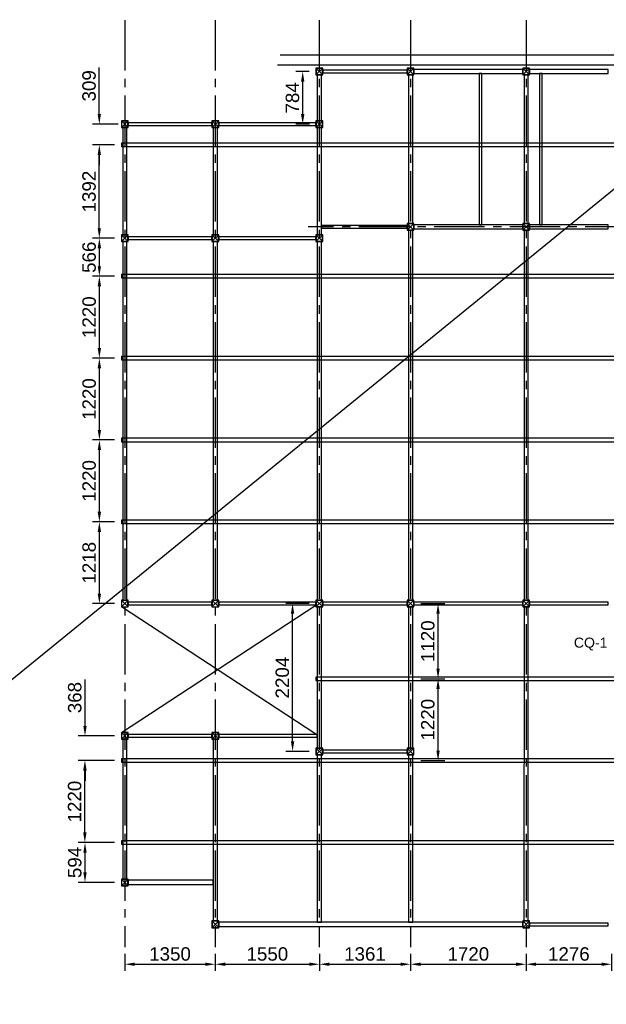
# Model space of a CAD drawing. Header units: inches. Extents: x -1008743 to -388065, y -1380311 to -642022.
# Tile 83 of 85: x -426744 to -418003, y -697283 to -682609. Entities that reach past the tile are written whole.
import ezdxf

# ---------------------------------------------------------------- set-up
doc = ezdxf.new("R2010")
doc.units = ezdxf.units.IN
doc.header["$LTSCALE"] = 1000
doc.header["$MEASUREMENT"] = 0
doc.header["$PDMODE"] = 35
doc.linetypes.add('CENTER2', pattern=[1.125, 0.75, -0.125, 0.125, -0.125])
doc.styles.add('ARIAL', font='arial.ttf')
doc.styles.add('C-ARIAL', font='arial.ttf')
doc.dimstyles.new('S-50', dxfattribs={"dimtxt": 200, "dimasz": 150, "dimexe": 100, "dimexo": 100, "dimgap": 50, "dimtad": 1, "dimdec": 0, "dimzin": 0, "dimdsep": 46, "dimtxsty": 'ARIAL', "dimblk1": 'ARCHTICK', "dimblk2": 'ARCHTICK', "dimcen": 0.09, "dimdle": 100, "dimclrd": 8, "dimclre": 8, "dimclrt": 6, "dimadec": 0, "dimazin": 0, "dimtfac": 1, "dimtdec": 0, "dimtofl": 0, "dimtmove": 0, "dimatfit": 3, "dimfxl": 1, "dimtolj": 1, "dimtzin": 0, "dimlwd": -1, "dimarcsym": 0})

# ---------------------------------------------------------------- blocks, each defined once
blk = doc.blocks.new('*D795')
at = {"color": 8, "lineweight": -2, "ltscale": 10}
for p, q in [((-425179, -696532), (-425179, -696786)), ((-423829, -696532), (-423829, -696786))]:
    blk.add_line(p, q, dxfattribs=at)
at = {"color": 8, "ltscale": 10}
blk.add_line((-425029, -696686), (-423979, -696686), dxfattribs=at)
for points in [[(-425029, -696661), (-425029, -696711), (-425179, -696686)], [(-423979, -696711), (-423979, -696661), (-423829, -696686)]]:
    blk.add_solid(points, dxfattribs=at)
at = {"layer": 'Defpoints', "color": 0, "ltscale": 10}
for p in [(-425179, -696432), (-423829, -696432), (-423829, -696686)]:
    blk.add_point(p, dxfattribs=at)
at = {"color": 6, "ltscale": 10, "insert": (-424504, -696534), "char_height": 200, "attachment_point": 5, "style": 'ARIAL'}
blk.add_mtext('\\A1;1350', dxfattribs=at)
blk = doc.blocks.new('_ArchTick')
at = {"color": 0, "linetype": 'ByBlock', "const_width": 0.15}
blk.add_lwpolyline([(-0.5, -0.5), (0.5, 0.5)], dxfattribs=at)
blk = doc.blocks.new('*D796')
at = {"color": 8, "lineweight": -2, "ltscale": 10}
for p, q in [((-423829, -696532), (-423829, -696786)), ((-422279, -696532), (-422279, -696786))]:
    blk.add_line(p, q, dxfattribs=at)
at = {"color": 8, "ltscale": 10}
blk.add_line((-423679, -696686), (-422429, -696686), dxfattribs=at)
for points in [[(-423679, -696661), (-423679, -696711), (-423829, -696686)], [(-422429, -696711), (-422429, -696661), (-422279, -696686)]]:
    blk.add_solid(points, dxfattribs=at)
at = {"layer": 'Defpoints', "color": 0, "ltscale": 10}
for p in [(-423829, -696432), (-422279, -696432), (-422279, -696686)]:
    blk.add_point(p, dxfattribs=at)
at = {"color": 6, "ltscale": 10, "insert": (-423054, -696534), "char_height": 200, "attachment_point": 5, "style": 'ARIAL'}
blk.add_mtext('\\A1;1550', dxfattribs=at)
blk = doc.blocks.new('*D797')
at = {"color": 8, "lineweight": -2, "ltscale": 10}
for p, q in [((-422279, -696532), (-422279, -696786)), ((-420919, -696532), (-420919, -696786))]:
    blk.add_line(p, q, dxfattribs=at)
at = {"color": 8, "ltscale": 10}
blk.add_line((-422129, -696686), (-421069, -696686), dxfattribs=at)
for points in [[(-422129, -696661), (-422129, -696711), (-422279, -696686)], [(-421069, -696711), (-421069, -696661), (-420919, -696686)]]:
    blk.add_solid(points, dxfattribs=at)
at = {"layer": 'Defpoints', "color": 0, "ltscale": 10}
for p in [(-422279, -696432), (-420919, -696432), (-420919, -696686)]:
    blk.add_point(p, dxfattribs=at)
at = {"color": 6, "ltscale": 10, "insert": (-421599, -696534), "char_height": 200, "attachment_point": 5, "style": 'ARIAL'}
blk.add_mtext('\\A1;1361', dxfattribs=at)
blk = doc.blocks.new('*D798')
at = {"color": 8, "lineweight": -2, "ltscale": 10}
for p, q in [((-420919, -696532), (-420919, -696786)), ((-419199, -696532), (-419199, -696786))]:
    blk.add_line(p, q, dxfattribs=at)
at = {"color": 8, "ltscale": 10}
blk.add_line((-420769, -696686), (-419349, -696686), dxfattribs=at)
for points in [[(-420769, -696661), (-420769, -696711), (-420919, -696686)], [(-419349, -696711), (-419349, -696661), (-419199, -696686)]]:
    blk.add_solid(points, dxfattribs=at)
at = {"layer": 'Defpoints', "color": 0, "ltscale": 10}
for p in [(-420919, -696432), (-419199, -696432), (-419199, -696686)]:
    blk.add_point(p, dxfattribs=at)
at = {"color": 6, "ltscale": 10, "insert": (-420059, -696534), "char_height": 200, "attachment_point": 5, "style": 'ARIAL'}
blk.add_mtext('\\A1;1720', dxfattribs=at)
blk = doc.blocks.new('*D799')
at = {"color": 8, "lineweight": -2, "ltscale": 10}
for p, q in [((-419199, -696532), (-419199, -696786)), ((-417923, -696532), (-417923, -696786))]:
    blk.add_line(p, q, dxfattribs=at)
at = {"color": 8, "ltscale": 10}
blk.add_line((-419049, -696686), (-418073, -696686), dxfattribs=at)
for points in [[(-419049, -696661), (-419049, -696711), (-419199, -696686)], [(-418073, -696711), (-418073, -696661), (-417923, -696686)]]:
    blk.add_solid(points, dxfattribs=at)
at = {"layer": 'Defpoints', "color": 0, "ltscale": 10}
for p in [(-419199, -696432), (-417923, -696432), (-417923, -696686)]:
    blk.add_point(p, dxfattribs=at)
at = {"color": 6, "ltscale": 10, "insert": (-418561, -696534), "char_height": 200, "attachment_point": 5, "style": 'ARIAL'}
blk.add_mtext('\\A1;1276', dxfattribs=at)
blk = doc.blocks.new('*D804')
at = {"color": 8, "lineweight": -2, "ltscale": 10}
for p, q in [((-425329, -694872), (-425871, -694872)), ((-425329, -695466), (-425871, -695466))]:
    blk.add_line(p, q, dxfattribs=at)
at = {"color": 8, "ltscale": 10}
blk.add_line((-425771, -695316), (-425771, -695022), dxfattribs=at)
for points in [[(-425746, -695022), (-425796, -695022), (-425771, -694872)], [(-425796, -695316), (-425746, -695316), (-425771, -695466)]]:
    blk.add_solid(points, dxfattribs=at)
at = {"layer": 'Defpoints', "color": 0, "ltscale": 10}
for p in [(-425771, -694872), (-425229, -694872), (-425229, -695466)]:
    blk.add_point(p, dxfattribs=at)
at = {"color": 6, "ltscale": 10, "insert": (-425923, -695169), "char_height": 200, "attachment_point": 5, "rotation": 90, "style": 'ARIAL'}
blk.add_mtext('\\A1;594', dxfattribs=at)
blk = doc.blocks.new('*D805')
at = {"color": 8, "lineweight": -2, "ltscale": 10}
for p, q in [((-425329, -693651), (-425873, -693651)), ((-425329, -694872), (-425873, -694872))]:
    blk.add_line(p, q, dxfattribs=at)
at = {"color": 8, "ltscale": 10}
blk.add_line((-425773, -694722), (-425773, -693801), dxfattribs=at)
for points in [[(-425748, -693801), (-425798, -693801), (-425773, -693651)], [(-425798, -694722), (-425748, -694722), (-425773, -694872)]]:
    blk.add_solid(points, dxfattribs=at)
at = {"layer": 'Defpoints', "color": 0, "ltscale": 10}
for p in [(-425773, -693651), (-425229, -693651), (-425229, -694872)]:
    blk.add_point(p, dxfattribs=at)
at = {"color": 6, "ltscale": 10, "insert": (-425925, -694262), "char_height": 200, "attachment_point": 5, "rotation": 90, "style": 'ARIAL'}
blk.add_mtext('\\A1;1220', dxfattribs=at)
blk = doc.blocks.new('*D806')
at = {"color": 8, "ltscale": 10}
for p, q in [((-425771, -693133), (-425771, -692441)), ((-425771, -693801), (-425771, -693951))]:
    blk.add_line(p, q, dxfattribs=at)
at = {"color": 8, "lineweight": -2, "ltscale": 10}
for p, q in [((-425329, -693283), (-425871, -693283)), ((-425329, -693651), (-425871, -693651))]:
    blk.add_line(p, q, dxfattribs=at)
at = {"color": 8, "ltscale": 10}
for points in [[(-425796, -693133), (-425746, -693133), (-425771, -693283)], [(-425746, -693801), (-425796, -693801), (-425771, -693651)]]:
    blk.add_solid(points, dxfattribs=at)
at = {"layer": 'Defpoints', "color": 0, "ltscale": 10}
for p in [(-425771, -693283), (-425229, -693283), (-425229, -693651)]:
    blk.add_point(p, dxfattribs=at)
at = {"color": 6, "ltscale": 10, "insert": (-425923, -692712), "char_height": 200, "attachment_point": 5, "rotation": 90, "style": 'ARIAL'}
blk.add_mtext('\\A1;368', dxfattribs=at)
blk = doc.blocks.new('*D807')
at = {"color": 8, "lineweight": -2, "ltscale": 10}
for p, q in [((-425329, -690093), (-425657, -690093)), ((-425329, -691312), (-425657, -691312))]:
    blk.add_line(p, q, dxfattribs=at)
at = {"color": 8, "ltscale": 10}
blk.add_line((-425557, -691162), (-425557, -690243), dxfattribs=at)
for points in [[(-425532, -690243), (-425582, -690243), (-425557, -690093)], [(-425582, -691162), (-425532, -691162), (-425557, -691312)]]:
    blk.add_solid(points, dxfattribs=at)
at = {"layer": 'Defpoints', "color": 0, "ltscale": 10}
for p in [(-425557, -690093), (-425229, -690093), (-425229, -691312)]:
    blk.add_point(p, dxfattribs=at)
at = {"color": 6, "ltscale": 10, "insert": (-425709, -690703), "char_height": 200, "attachment_point": 5, "rotation": 90, "style": 'ARIAL'}
blk.add_mtext('\\A1;1218', dxfattribs=at)
blk = doc.blocks.new('*D808')
at = {"color": 8, "lineweight": -2, "ltscale": 10}
for p, q in [((-425329, -688873), (-425657, -688873)), ((-425329, -690093), (-425657, -690093))]:
    blk.add_line(p, q, dxfattribs=at)
at = {"color": 8, "ltscale": 10}
blk.add_line((-425557, -689943), (-425557, -689023), dxfattribs=at)
for points in [[(-425532, -689023), (-425582, -689023), (-425557, -688873)], [(-425582, -689943), (-425532, -689943), (-425557, -690093)]]:
    blk.add_solid(points, dxfattribs=at)
at = {"layer": 'Defpoints', "color": 0, "ltscale": 10}
for p in [(-425557, -688873), (-425229, -688873), (-425229, -690093)]:
    blk.add_point(p, dxfattribs=at)
at = {"color": 6, "ltscale": 10, "insert": (-425709, -689483), "char_height": 200, "attachment_point": 5, "rotation": 90, "style": 'ARIAL'}
blk.add_mtext('\\A1;1220', dxfattribs=at)
blk = doc.blocks.new('*D809')
at = {"color": 8, "lineweight": -2, "ltscale": 10}
for p, q in [((-425329, -687653), (-425657, -687653)), ((-425329, -688873), (-425657, -688873))]:
    blk.add_line(p, q, dxfattribs=at)
at = {"color": 8, "ltscale": 10}
blk.add_line((-425557, -688723), (-425557, -687803), dxfattribs=at)
for points in [[(-425532, -687803), (-425582, -687803), (-425557, -687653)], [(-425582, -688723), (-425532, -688723), (-425557, -688873)]]:
    blk.add_solid(points, dxfattribs=at)
at = {"layer": 'Defpoints', "color": 0, "ltscale": 10}
for p in [(-425557, -687653), (-425229, -687653), (-425229, -688873)]:
    blk.add_point(p, dxfattribs=at)
at = {"color": 6, "ltscale": 10, "insert": (-425709, -688263), "char_height": 200, "attachment_point": 5, "rotation": 90, "style": 'ARIAL'}
blk.add_mtext('\\A1;1220', dxfattribs=at)
blk = doc.blocks.new('*D810')
at = {"color": 8, "lineweight": -2, "ltscale": 10}
for p, q in [((-425329, -686433), (-425657, -686433)), ((-425329, -687653), (-425657, -687653))]:
    blk.add_line(p, q, dxfattribs=at)
at = {"color": 8, "ltscale": 10}
blk.add_line((-425557, -687503), (-425557, -686583), dxfattribs=at)
for points in [[(-425532, -686583), (-425582, -686583), (-425557, -686433)], [(-425582, -687503), (-425532, -687503), (-425557, -687653)]]:
    blk.add_solid(points, dxfattribs=at)
at = {"layer": 'Defpoints', "color": 0, "ltscale": 10}
for p in [(-425557, -686433), (-425229, -686433), (-425229, -687653)]:
    blk.add_point(p, dxfattribs=at)
at = {"color": 6, "ltscale": 10, "insert": (-425709, -687043), "char_height": 200, "attachment_point": 5, "rotation": 90, "style": 'ARIAL'}
blk.add_mtext('\\A1;1220', dxfattribs=at)
blk = doc.blocks.new('*D811')
at = {"color": 8, "lineweight": -2, "ltscale": 10}
for p, q in [((-425329, -685867), (-425657, -685867)), ((-425329, -686433), (-425657, -686433))]:
    blk.add_line(p, q, dxfattribs=at)
at = {"color": 8, "ltscale": 10}
blk.add_line((-425557, -686283), (-425557, -686017), dxfattribs=at)
for points in [[(-425532, -686017), (-425582, -686017), (-425557, -685867)], [(-425582, -686283), (-425532, -686283), (-425557, -686433)]]:
    blk.add_solid(points, dxfattribs=at)
at = {"layer": 'Defpoints', "color": 0, "ltscale": 10}
for p in [(-425557, -685867), (-425229, -685867), (-425229, -686433)]:
    blk.add_point(p, dxfattribs=at)
at = {"color": 6, "ltscale": 10, "insert": (-425709, -686150), "char_height": 200, "attachment_point": 5, "rotation": 90, "style": 'ARIAL'}
blk.add_mtext('\\A1;566', dxfattribs=at)
blk = doc.blocks.new('*D812')
at = {"color": 8, "lineweight": -2, "ltscale": 10}
for p, q in [((-425329, -684475), (-425658, -684475)), ((-425329, -685867), (-425658, -685867))]:
    blk.add_line(p, q, dxfattribs=at)
at = {"color": 8, "ltscale": 10}
blk.add_line((-425558, -685717), (-425558, -684625), dxfattribs=at)
for points in [[(-425533, -684625), (-425583, -684625), (-425558, -684475)], [(-425583, -685717), (-425533, -685717), (-425558, -685867)]]:
    blk.add_solid(points, dxfattribs=at)
at = {"layer": 'Defpoints', "color": 0, "ltscale": 10}
for p in [(-425558, -684475), (-425229, -684475), (-425229, -685867)]:
    blk.add_point(p, dxfattribs=at)
at = {"color": 6, "ltscale": 10, "insert": (-425710, -685171), "char_height": 200, "attachment_point": 5, "rotation": 90, "style": 'ARIAL'}
blk.add_mtext('\\A1;1392', dxfattribs=at)
blk = doc.blocks.new('*D813')
at = {"color": 8, "ltscale": 10}
for p, q in [((-425558, -684016), (-425558, -683324)), ((-425558, -684625), (-425558, -684775))]:
    blk.add_line(p, q, dxfattribs=at)
at = {"color": 8, "lineweight": -2, "ltscale": 10}
for p, q in [((-425279, -684166), (-425658, -684166)), ((-425329, -684475), (-425658, -684475))]:
    blk.add_line(p, q, dxfattribs=at)
at = {"color": 8, "ltscale": 10}
for points in [[(-425583, -684016), (-425533, -684016), (-425558, -684166)], [(-425533, -684625), (-425583, -684625), (-425558, -684475)]]:
    blk.add_solid(points, dxfattribs=at)
at = {"layer": 'Defpoints', "color": 0, "ltscale": 10}
for p in [(-425558, -684166), (-425179, -684166), (-425229, -684475)]:
    blk.add_point(p, dxfattribs=at)
at = {"color": 6, "ltscale": 10, "insert": (-425710, -683595), "char_height": 200, "attachment_point": 5, "rotation": 90, "style": 'ARIAL'}
blk.add_mtext('\\A1;309', dxfattribs=at)
blk = doc.blocks.new('*D814')
at = {"color": 8, "lineweight": -2, "ltscale": 10}
for p, q in [((-420769, -692432), (-420410, -692432)), ((-420769, -693652), (-420410, -693652))]:
    blk.add_line(p, q, dxfattribs=at)
at = {"color": 8, "ltscale": 10}
blk.add_line((-420510, -693502), (-420510, -692582), dxfattribs=at)
for points in [[(-420485, -692582), (-420535, -692582), (-420510, -692432)], [(-420535, -693502), (-420485, -693502), (-420510, -693652)]]:
    blk.add_solid(points, dxfattribs=at)
at = {"layer": 'Defpoints', "color": 0, "ltscale": 10}
for p in [(-420869, -692432), (-420510, -692432), (-420869, -693652)]:
    blk.add_point(p, dxfattribs=at)
at = {"color": 6, "ltscale": 10, "insert": (-420662, -693042), "char_height": 200, "attachment_point": 5, "rotation": 90, "style": 'ARIAL'}
blk.add_mtext('\\A1;1220', dxfattribs=at)
blk = doc.blocks.new('*D815')
at = {"color": 8, "lineweight": -2, "ltscale": 10}
for p, q in [((-420769, -691312), (-420410, -691312)), ((-420769, -692432), (-420410, -692432))]:
    blk.add_line(p, q, dxfattribs=at)
at = {"color": 8, "ltscale": 10}
blk.add_line((-420510, -692282), (-420510, -691462), dxfattribs=at)
for points in [[(-420485, -691462), (-420535, -691462), (-420510, -691312)], [(-420535, -692282), (-420485, -692282), (-420510, -692432)]]:
    blk.add_solid(points, dxfattribs=at)
at = {"layer": 'Defpoints', "color": 0, "ltscale": 10}
for p in [(-420869, -691312), (-420510, -691312), (-420869, -692432)]:
    blk.add_point(p, dxfattribs=at)
at = {"color": 6, "ltscale": 10, "insert": (-420662, -691872), "char_height": 200, "attachment_point": 5, "rotation": 90, "style": 'ARIAL'}
blk.add_mtext('\\A1;1120', dxfattribs=at)
blk = doc.blocks.new('*D818')
at = {"color": 8, "lineweight": -2, "ltscale": 10}
for p, q in [((-422429, -683382), (-422627, -683382)), ((-422425, -684166), (-422627, -684166))]:
    blk.add_line(p, q, dxfattribs=at)
at = {"color": 8, "ltscale": 10}
blk.add_line((-422527, -684016), (-422527, -683532), dxfattribs=at)
for points in [[(-422502, -683532), (-422552, -683532), (-422527, -683382)], [(-422552, -684016), (-422502, -684016), (-422527, -684166)]]:
    blk.add_solid(points, dxfattribs=at)
at = {"layer": 'Defpoints', "color": 0, "ltscale": 10}
for p in [(-422527, -683382), (-422329, -683382), (-422325, -684166)]:
    blk.add_point(p, dxfattribs=at)
at = {"color": 6, "ltscale": 10, "insert": (-422679, -683774), "char_height": 200, "attachment_point": 5, "rotation": 90, "style": 'ARIAL'}
blk.add_mtext('\\A1;784', dxfattribs=at)
blk = doc.blocks.new('*D819')
at = {"color": 8, "lineweight": -2, "ltscale": 10}
for p, q in [((-422429, -691312), (-422778, -691312)), ((-422429, -693516), (-422778, -693516))]:
    blk.add_line(p, q, dxfattribs=at)
at = {"color": 8, "ltscale": 10}
blk.add_line((-422678, -693366), (-422678, -691462), dxfattribs=at)
for points in [[(-422653, -691462), (-422703, -691462), (-422678, -691312)], [(-422703, -693366), (-422653, -693366), (-422678, -693516)]]:
    blk.add_solid(points, dxfattribs=at)
at = {"layer": 'Defpoints', "color": 0, "ltscale": 10}
for p in [(-422678, -691312), (-422329, -691312), (-422329, -693516)]:
    blk.add_point(p, dxfattribs=at)
at = {"color": 6, "ltscale": 10, "insert": (-422830, -692414), "char_height": 200, "attachment_point": 5, "rotation": 90, "style": 'ARIAL'}
blk.add_mtext('\\A1;2204', dxfattribs=at)

msp = doc.modelspace()

# ---------------------------------------------------------------- linework, layer by layer
at = {"ltscale": 10}
for p, q in [((-463736.3, -722470.6), (-388065, -660846)), ((-422864.5, -683132.1), (-410626.5, -683132.1)), ((-422900.4, -683282.1), (-410773.7, -683282.1)), ((-422329.3, -683432), (-422229.3, -683332)), ((-422229.3, -683432), (-422329.3, -683332)), ((-420968.6, -683432), (-420868.6, -683332)), ((-420868.6, -683432), (-420968.6, -683332)), ((-419248.7, -683432), (-419148.7, -683332)), ((-419148.7, -683432), (-419248.7, -683332)), ((-425229, -684216.1), (-425129, -684116.1)), ((-425129, -684216.1), (-425229, -684116.1)), ((-423878.9, -684216.1), (-423778.9, -684116.1)), ((-423778.9, -684216.1), (-423878.9, -684116.1)), ((-422329.3, -684216.1), (-422229.3, -684116.1)), ((-422229.3, -684216.1), (-422329.3, -684116.1)), ((-420968.6, -685744.8), (-420868.6, -685644.8)), ((-420868.6, -685744.8), (-420968.6, -685644.8)), ((-419248.7, -685744.8), (-419148.7, -685644.8)), ((-419148.7, -685744.8), (-419248.7, -685644.8)), ((-425229, -685917), (-425129, -685817)), ((-425129, -685917), (-425229, -685817)), ((-423878.9, -685917), (-423778.9, -685817)), ((-423778.9, -685917), (-423878.9, -685817)), ((-422329.3, -685917), (-422229.3, -685817)), ((-422229.3, -685917), (-422329.3, -685817)), ((-425229, -691361.7), (-425129, -691261.7)), ((-425129, -691361.7), (-425229, -691261.7)), ((-423878.9, -691361.7), (-423778.9, -691261.7)), ((-423778.9, -691361.7), (-423878.9, -691261.7)), ((-422329.3, -691361.7), (-422229.3, -691261.7)), ((-422229.3, -691361.7), (-422329.3, -691261.7)), ((-420968.6, -691361.7), (-420868.6, -691261.7)), ((-420868.6, -691361.7), (-420968.6, -691261.7)), ((-419248.7, -691361.7), (-419148.7, -691261.7)), ((-419148.7, -691361.7), (-419248.7, -691261.7)), ((-425229, -693233.1), (-422329.3, -691335.8)), ((-422329.3, -693257.6), (-425229, -691361.7)), ((-425229, -693333.1), (-425129, -693233.1)), ((-425129, -693333.1), (-425229, -693233.1)), ((-423878.9, -693333.1), (-423778.9, -693233.1)), ((-423778.9, -693333.1), (-423878.9, -693233.1)), ((-422329.3, -693566), (-422229.3, -693466)), ((-422229.3, -693566), (-422329.3, -693466)), ((-420968.6, -693566), (-420868.6, -693466)), ((-420868.6, -693566), (-420968.6, -693466)), ((-425229, -695515.7), (-425129, -695415.7)), ((-425129, -695515.7), (-425229, -695415.7)), ((-423878.9, -696141.4), (-423778.9, -696041.4)), ((-423778.9, -696141.4), (-423878.9, -696041.4)), ((-419248.9, -696141.4), (-419148.9, -696041.4)), ((-419148.9, -696141.4), (-419248.9, -696041.4))]:
    msp.add_line(p, q, dxfattribs=at)
at = {"color": 252, "linetype": 'CENTER2'}
for p, q in [((-425179, -682616.1), (-425179, -696431.6)), ((-423828.9, -682616.1), (-423828.9, -696431.6)), ((-422279.3, -682616.1), (-422279.3, -696431.6)), ((-420918.6, -682616.1), (-420918.6, -696431.6)), ((-419198.7, -682616.1), (-419198.7, -696431.6)), ((-409691.1, -685694.8), (-422444.6, -685694.8))]:
    msp.add_line(p, q, dxfattribs=at)
at = {"color": 4, "ltscale": 10}
for points in [[(-422329.3, -683432), (-422229.3, -683432), (-422229.3, -683332), (-422329.3, -683332)], [(-422325.3, -683428), (-422233.3, -683428), (-422233.3, -683336), (-422325.3, -683336)], [(-420968.6, -683432), (-420868.6, -683432), (-420868.6, -683332), (-420968.6, -683332)], [(-420964.6, -683428), (-420872.6, -683428), (-420872.6, -683336), (-420964.6, -683336)], [(-419248.7, -683432), (-419148.7, -683432), (-419148.7, -683332), (-419248.7, -683332)], [(-419244.7, -683428), (-419152.7, -683428), (-419152.7, -683336), (-419244.7, -683336)], [(-425229, -684216.1), (-425129, -684216.1), (-425129, -684116.1), (-425229, -684116.1)], [(-425225, -684212.1), (-425133, -684212.1), (-425133, -684120.1), (-425225, -684120.1)], [(-423878.9, -684216.1), (-423778.9, -684216.1), (-423778.9, -684116.1), (-423878.9, -684116.1)], [(-423874.9, -684212.1), (-423782.9, -684212.1), (-423782.9, -684120.1), (-423874.9, -684120.1)], [(-422329.3, -684216.1), (-422229.3, -684216.1), (-422229.3, -684116.1), (-422329.3, -684116.1)], [(-422325.3, -684212.1), (-422233.3, -684212.1), (-422233.3, -684120.1), (-422325.3, -684120.1)], [(-420968.6, -685744.8), (-420868.6, -685744.8), (-420868.6, -685644.8), (-420968.6, -685644.8)], [(-420964.6, -685740.8), (-420872.6, -685740.8), (-420872.6, -685648.8), (-420964.6, -685648.8)], [(-419248.7, -685744.8), (-419148.7, -685744.8), (-419148.7, -685644.8), (-419248.7, -685644.8)], [(-419244.7, -685740.8), (-419152.7, -685740.8), (-419152.7, -685648.8), (-419244.7, -685648.8)], [(-425229, -685917), (-425129, -685917), (-425129, -685817), (-425229, -685817)], [(-425225, -685913), (-425133, -685913), (-425133, -685821), (-425225, -685821)], [(-423878.9, -685917), (-423778.9, -685917), (-423778.9, -685817), (-423878.9, -685817)], [(-423874.9, -685913), (-423782.9, -685913), (-423782.9, -685821), (-423874.9, -685821)], [(-422329.3, -685917), (-422229.3, -685917), (-422229.3, -685817), (-422329.3, -685817)], [(-422325.3, -685913), (-422233.3, -685913), (-422233.3, -685821), (-422325.3, -685821)], [(-425229, -691361.7), (-425129, -691361.7), (-425129, -691261.7), (-425229, -691261.7)], [(-425225, -691357.7), (-425133, -691357.7), (-425133, -691265.7), (-425225, -691265.7)], [(-423878.9, -691361.7), (-423778.9, -691361.7), (-423778.9, -691261.7), (-423878.9, -691261.7)], [(-423874.9, -691357.7), (-423782.9, -691357.7), (-423782.9, -691265.7), (-423874.9, -691265.7)], [(-422329.3, -691361.7), (-422229.3, -691361.7), (-422229.3, -691261.7), (-422329.3, -691261.7)], [(-422325.3, -691357.7), (-422233.3, -691357.7), (-422233.3, -691265.7), (-422325.3, -691265.7)], [(-420968.6, -691361.7), (-420868.6, -691361.7), (-420868.6, -691261.7), (-420968.6, -691261.7)], [(-420964.6, -691357.7), (-420872.6, -691357.7), (-420872.6, -691265.7), (-420964.6, -691265.7)], [(-419248.7, -691361.7), (-419148.7, -691361.7), (-419148.7, -691261.7), (-419248.7, -691261.7)], [(-419244.7, -691357.7), (-419152.7, -691357.7), (-419152.7, -691265.7), (-419244.7, -691265.7)], [(-425229, -693333.1), (-425129, -693333.1), (-425129, -693233.1), (-425229, -693233.1)], [(-425225, -693329.1), (-425133, -693329.1), (-425133, -693237.1), (-425225, -693237.1)], [(-423878.9, -693333.1), (-423778.9, -693333.1), (-423778.9, -693233.1), (-423878.9, -693233.1)], [(-423874.9, -693329.1), (-423782.9, -693329.1), (-423782.9, -693237.1), (-423874.9, -693237.1)], [(-422329.3, -693566), (-422229.3, -693566), (-422229.3, -693466), (-422329.3, -693466)], [(-422325.3, -693562), (-422233.3, -693562), (-422233.3, -693470), (-422325.3, -693470)], [(-420968.6, -693566), (-420868.6, -693566), (-420868.6, -693466), (-420968.6, -693466)], [(-420964.6, -693562), (-420872.6, -693562), (-420872.6, -693470), (-420964.6, -693470)], [(-425229, -695515.7), (-425129, -695515.7), (-425129, -695415.7), (-425229, -695415.7)], [(-425225, -695511.7), (-425133, -695511.7), (-425133, -695419.7), (-425225, -695419.7)], [(-423878.9, -696141.4), (-423778.9, -696141.4), (-423778.9, -696041.4), (-423878.9, -696041.4)], [(-423874.9, -696137.4), (-423782.9, -696137.4), (-423782.9, -696045.4), (-423874.9, -696045.4)], [(-419248.9, -696141.4), (-419148.9, -696141.4), (-419148.9, -696041.4), (-419248.9, -696041.4)], [(-419244.9, -696137.4), (-419152.9, -696137.4), (-419152.9, -696045.4), (-419244.9, -696045.4)]]:
    msp.add_lwpolyline(points, close=True, dxfattribs=at)
at = {"color": 3, "ltscale": 10}
for points in [[(-422309.8, -684116.1), (-422248.8, -684116.1), (-422248.8, -683432), (-422309.8, -683432)], [(-420949.1, -685644.8), (-420888.1, -685644.8), (-420888.1, -683432), (-420949.1, -683432)], [(-420868.6, -683351.5), (-420868.6, -683412.5), (-419248.7, -683412.5), (-419248.7, -683351.5)], [(-419229.2, -685644.8), (-419168.2, -685644.8), (-419168.2, -683432), (-419229.2, -683432)], [(-419148.7, -683351.5), (-419148.7, -683412.5), (-417972.7, -683412.5), (-417972.7, -683351.5)], [(-425209.5, -685817), (-425148.5, -685817), (-425148.5, -684216.1), (-425209.5, -684216.1)], [(-423859.4, -685817), (-423798.4, -685817), (-423798.4, -684216.1), (-423859.4, -684216.1)], [(-422309.8, -685817), (-422248.8, -685817), (-422248.8, -684216.1), (-422309.8, -684216.1)], [(-420868.6, -685664.3), (-420868.6, -685725.3), (-419248.7, -685725.3), (-419248.7, -685664.3)], [(-419148.7, -685664.3), (-419148.7, -685725.3), (-417972.7, -685725.3), (-417972.7, -685664.3)], [(-420949.1, -691261.7), (-420888.1, -691261.7), (-420888.1, -685744.8), (-420949.1, -685744.8)], [(-419229.2, -691261.7), (-419168.2, -691261.7), (-419168.2, -685744.8), (-419229.2, -685744.8)], [(-425209.5, -691261.7), (-425148.5, -691261.7), (-425148.5, -685917), (-425209.5, -685917)], [(-423859.4, -691261.7), (-423798.4, -691261.7), (-423798.4, -685917), (-423859.4, -685917)], [(-422309.8, -691261.7), (-422248.8, -691261.7), (-422248.8, -685917), (-422309.8, -685917)], [(-422309.8, -693466), (-422248.8, -693466), (-422248.8, -691361.7), (-422309.8, -691361.7)], [(-420949.1, -693466), (-420888.1, -693466), (-420888.1, -691361.7), (-420949.1, -691361.7)], [(-419229.4, -696041.4), (-419168.4, -696041.4), (-419168.2, -691361.7), (-419229.2, -691361.7)], [(-425209.5, -695415.7), (-425148.5, -695415.7), (-425148.5, -693333.1), (-425209.5, -693333.1)], [(-423859.4, -696041.4), (-423798.4, -696041.4), (-423798.4, -693333.1), (-423859.4, -693333.1)], [(-422309.8, -696060.9), (-422248.8, -696060.9), (-422248.8, -693566), (-422309.8, -693566)], [(-420949.1, -696060.9), (-420888.1, -696060.9), (-420888.1, -693566), (-420949.1, -693566)], [(-425129, -695435.2), (-425129, -695496.2), (-423859.4, -695496.2), (-423859.4, -695435.2)], [(-423778.9, -696060.9), (-423778.9, -696121.9), (-419248.9, -696121.9), (-419248.9, -696060.9)]]:
    msp.add_lwpolyline(points, close=True, dxfattribs=at)
at = {"color": 6, "ltscale": 10}
for points in [[(-422229.3, -683402), (-420968.6, -683402), (-420968.6, -683362), (-422229.3, -683362)], [(-419859, -685664.3), (-419859, -683412.5), (-419899, -683412.5), (-419899, -685664.3)], [(-418959, -685664.3), (-418959, -683412.5), (-418999, -683412.5), (-418999, -685664.3)], [(-425129, -684186.2), (-423878.9, -684186.2), (-423878.9, -684146.2), (-425129, -684146.2)], [(-423778.9, -684186.1), (-422329.3, -684186.1), (-422329.3, -684146.1), (-423778.9, -684146.1)], [(-422248.8, -685714.8), (-420968.6, -685714.8), (-420968.6, -685674.8), (-422248.8, -685674.8)], [(-425129, -685887), (-423878.9, -685887), (-423878.9, -685847), (-425129, -685847)], [(-423778.9, -685886.9), (-422329.3, -685886.9), (-422329.3, -685846.9), (-423778.9, -685846.9)], [(-425129, -691331.7), (-423878.9, -691331.7), (-423878.9, -691291.7), (-425129, -691291.7)], [(-423778.9, -691331.7), (-422329.3, -691331.7), (-422329.3, -691291.7), (-423778.9, -691291.7)], [(-422229.3, -691331.7), (-420968.6, -691331.7), (-420968.6, -691291.7), (-422229.3, -691291.7)], [(-420868.6, -691331.7), (-419248.7, -691331.7), (-419248.7, -691291.7), (-420868.6, -691291.7)], [(-419148.7, -691331.7), (-417972.7, -691331.7), (-417972.7, -691291.7), (-419148.7, -691291.7)], [(-425129, -693303.1), (-423878.9, -693303.1), (-423878.9, -693263.1), (-425129, -693263.1)], [(-423778.9, -693303.1), (-422309.8, -693303.1), (-422309.8, -693263.1), (-423778.9, -693263.1)], [(-422229.3, -693536), (-420968.6, -693536), (-420968.6, -693496), (-422229.3, -693496)], [(-419148.7, -696111.7), (-417972.7, -696111.7), (-417972.7, -696071.7), (-419148.7, -696071.7)]]:
    msp.add_lwpolyline(points, close=True, dxfattribs=at)
at = {"color": 30, "ltscale": 10}
for points in [[(-425229.5, -684499.7), (-412827.8, -684499.8), (-412827.8, -684449.8), (-425229.5, -684449.7)], [(-425229.5, -686458.3), (-410823.2, -686458.3), (-410823.2, -686408.3), (-425229.5, -686408.3)], [(-425229.5, -687678.3), (-410823.2, -687678.3), (-410823.2, -687628.3), (-425229.5, -687628.3)], [(-425229.5, -688898.3), (-410823.2, -688898.3), (-410823.2, -688848.3), (-425229.5, -688848.3)], [(-425229.5, -690118.3), (-415021.3, -690118.3), (-415021.3, -690068.3), (-425229.5, -690068.3)], [(-422329.8, -692456.5), (-416411.1, -692456.7), (-416411.1, -692406.7), (-422329.8, -692406.5)], [(-425229.5, -693676.4), (-410823.2, -693676.5), (-410823.2, -693626.5), (-425229.5, -693626.4)], [(-425229.5, -694896.4), (-410823.2, -694896.5), (-410823.2, -694846.5), (-425229.5, -694846.4)]]:
    msp.add_lwpolyline(points, close=True, dxfattribs=at)

# ---------------------------------------------------------------- texts
at = {"color": 3, "style": 'C-ARIAL'}
msp.add_text('CQ-1', height=150, dxfattribs=at).set_placement((-418486.2, -691968.2))

# ---------------------------------------------------------------- dimensions: what is measured, and where the dimension line sits
at = {"ltscale": 10}
for base, p1, p2, picture, middle in [((-425557.6, -684166.1), (-425229.5, -684474.7), (-425179, -684166.1), '*D813', (-425709.8, -683595.1)), ((-422526.5, -683382), (-422325.3, -684166.1), (-422329.3, -683382), '*D818', (-422678.6, -683774.1)), ((-425557.6, -684474.7), (-425229, -685867), (-425229.5, -684474.7), '*D812', (-425709.8, -685170.9)), ((-425557.1, -685867), (-425229, -686433.3), (-425229, -685867), '*D811', (-425709.2, -686150.1)), ((-425557.1, -686433.3), (-425229, -687653.3), (-425229, -686433.3), '*D810', (-425709.2, -687043.3)), ((-425557.1, -687653.3), (-425229, -688873.3), (-425229, -687653.3), '*D809', (-425709.2, -688263.3)), ((-425557.1, -688873.3), (-425229.5, -690093.3), (-425229, -688873.3), '*D808', (-425709.2, -689483.3)), ((-425557.1, -690093.3), (-425229, -691311.7), (-425229.5, -690093.3), '*D807', (-425709.2, -690702.5)), ((-422677.9, -691311.7), (-422329.3, -693516), (-422329.3, -691311.7), '*D819', (-422830.1, -692413.9)), ((-420509.8, -691311.7), (-420868.7, -692431.5), (-420868.6, -691311.7), '*D815', (-420661.9, -691871.6)), ((-425770.6, -693283.1), (-425229.5, -693651.4), (-425229, -693283.1), '*D806', (-425922.7, -692712)), ((-420509.8, -692431.5), (-420868.7, -693651.5), (-420868.7, -692431.5), '*D814', (-420661.9, -693041.5)), ((-425773.3, -693651.4), (-425229.5, -694871.7), (-425229.5, -693651.4), '*D805', (-425925.4, -694261.6)), ((-425770.6, -694871.7), (-425229, -695465.7), (-425229.5, -694871.7), '*D804', (-425922.7, -695168.7))]:
    dim = msp.add_linear_dim(base=base, p1=p1, p2=p2, angle=90, dimstyle='S-50', dxfattribs=at)
    dim.commit()
    dim.dimension.update_dxf_attribs({"geometry": picture, "text_midpoint": middle})
for base, p1, p2, picture, middle in [((-423828.9, -696686.5), (-425179, -696431.6), (-423828.9, -696431.6), '*D795', (-424503.9, -696534.3)), ((-422279.3, -696686.5), (-423828.9, -696431.6), (-422279.3, -696431.6), '*D796', (-423054.1, -696534.4)), ((-420918.6, -696686.5), (-422279.3, -696431.6), (-420918.6, -696431.6), '*D797', (-421598.9, -696534.3)), ((-419198.7, -696686.5), (-420918.6, -696431.6), (-419198.7, -696431.6), '*D798', (-420058.6, -696534.4)), ((-417922.7, -696686.5), (-419198.7, -696431.6), (-417922.7, -696431.6), '*D799', (-418560.7, -696534.4))]:
    dim = msp.add_linear_dim(base=base, p1=p1, p2=p2, dimstyle='S-50', dxfattribs=at)
    dim.commit()
    dim.dimension.update_dxf_attribs({"geometry": picture, "text_midpoint": middle})

doc.saveas('drawing.dxf')
